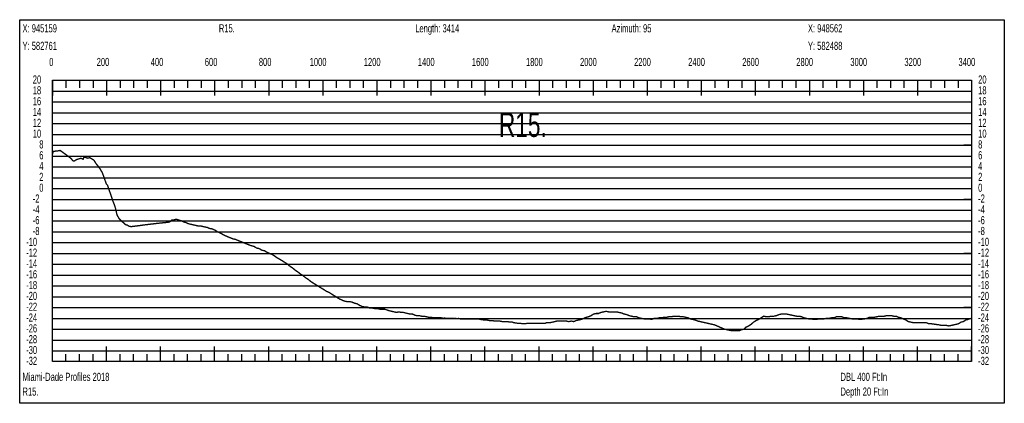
# Model space of a CAD drawing. Header units: inches. Extents: x 471865 to 538526, y 1054316 to 1102451.
# Tile 20 of 131: x 476083 to 479725, y 1077094 to 1078512. Entities that reach past the tile are written whole.
import ezdxf

# ---------------------------------------------------------------- set-up
doc = ezdxf.new("R2010")
doc.units = ezdxf.units.IN
doc.header["$MEASUREMENT"] = 0
for name, color, linetype in [('LABELS', 7, 'Continuous'), ('X_Gr1', 7, 'Continuous'), ('XSECTION', 7, 'Continuous')]:
    doc.layers.add(name, color=color, linetype=linetype)
doc.styles.get("Standard").update_dxf_attribs({"font": 'arial.ttf'})

msp = doc.modelspace()

# ---------------------------------------------------------------- linework, layer by layer
at = {"layer": 'X_Gr1', "color": 6, "linetype": 'Continuous', "lineweight": 18, "true_color": 0xff00ff, "transparency": 33554687, "const_width": 5}
msp.add_lwpolyline([(476203.9, 1078045.4), (476203.9, 1078045.4), (476203.9, 1078014.7), (476206.8, 1078025.5), (476220.2, 1078026.5), (476232.4, 1078028.8), (476266, 1078004.4), (476272, 1077999.5), (476278.5, 1077992), (476281.6, 1077989.2), (476284.3, 1077989.4), (476292, 1077994.4), (476300.6, 1077997.3), (476309.9, 1077999.9), (476317.2, 1077996.2), (476320.6, 1078003.7), (476325.2, 1078003.6), (476333.4, 1078000), (476341.7, 1078002.1), (476349.8, 1077997.3), (476357.3, 1077992.7), (476365.5, 1077979.6), (476373.2, 1077970.1), (476381.3, 1077958.8), (476389.4, 1077944), (476396.6, 1077923.4), (476403.4, 1077904.6), (476407.7, 1077900.1), (476413.8, 1077881.9), (476422.7, 1077856.5), (476427.2, 1077841.9), (476432.7, 1077828.5), (476437.7, 1077812.8), (476442.6, 1077790.6), (476446.6, 1077783.5), (476451.5, 1077775.2), (476456.7, 1077770.9), (476461.9, 1077765.1), (476468, 1077760.8), (476474.7, 1077753.9), (476480.2, 1077753.3), (476485.3, 1077749.3), (476490.3, 1077748), (476495.6, 1077747.1), (476503.7, 1077748.2), (476510, 1077749), (476516.4, 1077749.8), (476522.7, 1077750.6), (476529, 1077751.4), (476535.3, 1077752.3), (476541.6, 1077753.1), (476547.9, 1077754), (476554.3, 1077754.7), (476560.6, 1077755.4), (476566.9, 1077756.2), (476573.2, 1077756.9), (476579.5, 1077757.7), (476585.8, 1077758.4), (476592, 1077759.2), (476598.4, 1077759.8), (476604.7, 1077760.5), (476611.1, 1077761.1), (476617.4, 1077761.8), (476623.7, 1077762.4), (476630.1, 1077763.2), (476637, 1077764), (476641.7, 1077768), (476646.4, 1077772), (476650.7, 1077772), (476652.8, 1077772), (476659.4, 1077774), (476664.2, 1077774), (476669.9, 1077772), (476676.1, 1077770), (476682.8, 1077768), (476690.2, 1077764), (476698.2, 1077762), (476706.6, 1077758), (476714.9, 1077756), (476723.5, 1077754), (476732, 1077752), (476740.8, 1077750), (476749.8, 1077750), (476758.4, 1077748), (476767.5, 1077746), (476776.9, 1077744), (476786.3, 1077740), (476791.3, 1077740), (476805.5, 1077734), (476814.5, 1077728), (476823.4, 1077724), (476842, 1077714), (476851.7, 1077710), (476861.5, 1077706), (476871.1, 1077702), (476880.7, 1077700), (476900.1, 1077692), (476910.2, 1077688), (476920.2, 1077684), (476930, 1077680), (476934.9, 1077678), (476949.2, 1077674), (476959.1, 1077668), (476968.7, 1077666), (476978.2, 1077660), (476988.2, 1077658), (476997.7, 1077652), (477007.3, 1077648), (477017, 1077644), (477026.6, 1077638), (477031.5, 1077634), (477045.6, 1077626), (477055.3, 1077620), (477064.7, 1077614), (477073.9, 1077608), (477083.2, 1077600), (477092.6, 1077594), (477101.9, 1077586), (477111.3, 1077580), (477121.1, 1077572), (477131, 1077566), (477140.5, 1077558), (477150.2, 1077552), (477159.8, 1077544), (477169.3, 1077538), (477178.9, 1077532), (477188.5, 1077526), (477198.5, 1077520), (477208.3, 1077514), (477217.7, 1077508), (477227.1, 1077504), (477236.4, 1077498), (477246, 1077492), (477255.6, 1077486), (477265.1, 1077480), (477274.1, 1077476), (477283.3, 1077472), (477293.3, 1077470), (477302.8, 1077470), (477312.3, 1077468), (477321.8, 1077464), (477330.8, 1077462), (477340.2, 1077456), (477349.4, 1077452), (477358.7, 1077450), (477368.1, 1077450), (477377.6, 1077446), (477387.2, 1077446), (477396.7, 1077444), (477406.1, 1077444), (477415.1, 1077442), (477423.9, 1077442), (477433, 1077442), (477450.5, 1077436), (477459.3, 1077434), (477468, 1077432), (477476.8, 1077430), (477485.3, 1077432), (477493.4, 1077430), (477501.7, 1077430), (477509.7, 1077428), (477517.9, 1077426), (477526.6, 1077424), (477535.4, 1077424), (477543.8, 1077420), (477552.1, 1077418), (477560.8, 1077418), (477569.6, 1077416), (477578.2, 1077416), (477587, 1077414), (477595.9, 1077412), (477605.4, 1077412), (477614.7, 1077410), (477623.7, 1077410), (477632.5, 1077410), (477641.4, 1077410), (477647.3, 1077409.5), (477650.5, 1077408), (477653.6, 1077409.1), (477659.7, 1077408), (477659.8, 1077408.6), (477666.1, 1077408.2), (477668.9, 1077408), (477672.4, 1077408), (477678.2, 1077408), (477678.7, 1077407.8), (477685.1, 1077407.5), (477687.4, 1077408), (477691.4, 1077407.3), (477696.5, 1077408), (477697.8, 1077407.1), (477704, 1077406.8), (477705.9, 1077408), (477710.3, 1077406.4), (477715.3, 1077406), (477724.4, 1077406), (477733.6, 1077406), (477743.1, 1077406), (477752.8, 1077406), (477762.4, 1077406), (477772.1, 1077406), (477781.7, 1077406), (477786.5, 1077404), (477800.7, 1077402), (477810.3, 1077402), (477820.3, 1077400), (477830.3, 1077400), (477840, 1077398), (477849.2, 1077398), (477858.4, 1077398), (477867.9, 1077396), (477877.3, 1077396), (477886.8, 1077396), (477896.3, 1077394), (477905.6, 1077394), (477910.3, 1077392), (477924.1, 1077390), (477933.7, 1077390), (477943, 1077388), (477952.3, 1077388), (477961.6, 1077390), (477971.1, 1077390), (477980.7, 1077390), (477990.1, 1077390), (477999.5, 1077390), (478008.6, 1077390), (478017.8, 1077390), (478027, 1077390), (478031.5, 1077392), (478044.5, 1077392), (478053.4, 1077394), (478061.7, 1077396), (478070.2, 1077398), (478079.1, 1077398), (478087.9, 1077398), (478096.6, 1077398), (478105.1, 1077398), (478114, 1077396), (478123.1, 1077398), (478132.2, 1077396), (478141.6, 1077400), (478150.9, 1077402), (478160.2, 1077404), (478178.6, 1077412), (478187.6, 1077414), (478196.5, 1077418), (478205.9, 1077424), (478215.1, 1077426), (478224.2, 1077426), (478233.3, 1077430), (478242.6, 1077432), (478252.1, 1077434), (478261.7, 1077432), (478271.2, 1077432), (478280.5, 1077432), (478289.8, 1077432), (478299.4, 1077430), (478309, 1077428), (478318.5, 1077424), (478328.2, 1077422), (478337.4, 1077418), (478346.2, 1077416), (478355.3, 1077414), (478364.6, 1077414), (478373.9, 1077410), (478383.2, 1077408), (478392.6, 1077406), (478397.2, 1077406), (478411.1, 1077406), (478420.5, 1077404), (478429.7, 1077408), (478439.1, 1077408), (478448.8, 1077410), (478458.1, 1077410), (478466.8, 1077412), (478475.7, 1077412), (478484.7, 1077414), (478493.4, 1077414), (478502.5, 1077416), (478511.5, 1077416), (478520.2, 1077416), (478529.1, 1077414), (478537.6, 1077414), (478546.2, 1077412), (478555.1, 1077410), (478564, 1077406), (478572.9, 1077404), (478581.7, 1077402), (478590.9, 1077398), (478600.2, 1077396), (478608.9, 1077394), (478618.1, 1077392), (478626.9, 1077390), (478635.4, 1077388), (478644.2, 1077386), (478653.2, 1077384), (478662.4, 1077380), (478671.7, 1077376), (478680.8, 1077372), (478690, 1077368), (478699.4, 1077366), (478708.8, 1077364), (478718.2, 1077362), (478727.2, 1077362), (478735.7, 1077362), (478744.2, 1077362), (478752.7, 1077366), (478761.4, 1077368), (478770.5, 1077376), (478779.5, 1077380), (478788.5, 1077386), (478797.6, 1077394), (478806.9, 1077400), (478816.3, 1077404), (478825.5, 1077410), (478834.8, 1077416), (478844.3, 1077414), (478853.7, 1077414), (478863.1, 1077416), (478872.7, 1077416), (478882, 1077418), (478891.5, 1077422), (478900.8, 1077424), (478910.3, 1077424), (478919.7, 1077424), (478928.7, 1077422), (478937.8, 1077420), (478947.2, 1077418), (478956.6, 1077416), (478965.7, 1077416), (478974.9, 1077414), (478984.1, 1077410), (478992.9, 1077408), (479002, 1077406), (479011, 1077406), (479020, 1077404), (479029.6, 1077404), (479039.2, 1077406), (479048.8, 1077406), (479058.1, 1077406), (479067.2, 1077408), (479076.5, 1077408), (479085.8, 1077410), (479095.1, 1077410), (479104.5, 1077414), (479114.1, 1077414), (479123.6, 1077414), (479133.2, 1077410), (479142.8, 1077410), (479152.1, 1077408), (479161.5, 1077406), (479171.2, 1077406), (479180.6, 1077406), (479190.1, 1077404), (479207.8, 1077406), (479216.9, 1077408), (479225.9, 1077412), (479235.2, 1077412), (479244.5, 1077412), (479253.5, 1077414), (479263, 1077416), (479272, 1077416), (479281.1, 1077416), (479289.9, 1077418), (479307.2, 1077418), (479315.9, 1077416), (479324.9, 1077416), (479333.8, 1077412), (479342.6, 1077410), (479351.8, 1077406), (479360.8, 1077402), (479370.2, 1077396), (479379.6, 1077394), (479389.2, 1077392), (479399.1, 1077392), (479408.5, 1077392), (479418.1, 1077392), (479427.6, 1077392), (479436.6, 1077392), (479446.1, 1077388), (479455.7, 1077388), (479483.9, 1077384), (479492.9, 1077382), (479511, 1077382), (479520.1, 1077380), (479529.2, 1077382), (479538.3, 1077384), (479547.1, 1077386), (479555.8, 1077388), (479564.6, 1077394), (479573.6, 1077396), (479582.4, 1077402), (479590.9, 1077404), (479599.9, 1077408)], dxfattribs=at)
at = {"layer": 'XSECTION', "color": 18, "linetype": 'Continuous', "true_color": 0x000000}
for points in [[(476082.7, 1078512), (479725.1, 1078512), (479725.1, 1077094), (476082.7, 1077094), (476082.7, 1078512)], [(476203.9, 1078288), (479603.9, 1078288), (479603.9, 1077248), (476203.9, 1077248), (476203.9, 1078288)], [(476203.9, 1078288), (476203.9, 1078231.6)], [(476203.9, 1078288), (476203.9, 1078231.6)], [(476203.9, 1078288), (476203.9, 1078260)], [(476203.9, 1078288), (476203.9, 1078260)], [(476253.9, 1078288), (476253.9, 1078260)], [(476303.9, 1078288), (476303.9, 1078260)], [(476353.9, 1078288), (476353.9, 1078260)], [(476403.9, 1078288), (476403.9, 1078231.6)], [(476403.9, 1078288), (476403.9, 1078260)], [(476453.9, 1078288), (476453.9, 1078260)], [(476503.9, 1078288), (476503.9, 1078260)], [(476553.9, 1078288), (476553.9, 1078260)], [(476603.9, 1078288), (476603.9, 1078231.6)], [(476603.9, 1078288), (476603.9, 1078260)], [(476653.9, 1078288), (476653.9, 1078260)], [(476703.9, 1078288), (476703.9, 1078260)], [(476753.9, 1078288), (476753.9, 1078260)], [(476803.9, 1078288), (476803.9, 1078231.6)], [(476803.9, 1078288), (476803.9, 1078260)], [(476853.9, 1078288), (476853.9, 1078260)], [(476903.9, 1078288), (476903.9, 1078260)], [(476953.9, 1078288), (476953.9, 1078260)], [(477003.9, 1078288), (477003.9, 1078231.6)], [(477003.9, 1078288), (477003.9, 1078260)], [(477053.9, 1078288), (477053.9, 1078260)], [(477103.9, 1078288), (477103.9, 1078260)], [(477153.9, 1078288), (477153.9, 1078260)], [(477203.9, 1078288), (477203.9, 1078231.6)], [(477203.9, 1078288), (477203.9, 1078260)], [(477253.9, 1078288), (477253.9, 1078260)], [(477303.9, 1078288), (477303.9, 1078260)], [(477353.9, 1078288), (477353.9, 1078260)], [(477403.9, 1078288), (477403.9, 1078231.6)], [(477403.9, 1078288), (477403.9, 1078260)], [(477453.9, 1078288), (477453.9, 1078260)], [(477503.9, 1078288), (477503.9, 1078260)], [(477553.9, 1078288), (477553.9, 1078260)], [(477603.9, 1078288), (477603.9, 1078231.6)], [(477603.9, 1078288), (477603.9, 1078260)], [(477653.9, 1078288), (477653.9, 1078260)], [(477703.9, 1078288), (477703.9, 1078260)], [(477753.9, 1078288), (477753.9, 1078260)], [(477803.9, 1078288), (477803.9, 1078231.6)], [(477803.9, 1078288), (477803.9, 1078260)], [(477853.9, 1078288), (477853.9, 1078260)], [(477903.9, 1078288), (477903.9, 1078260)], [(477953.9, 1078288), (477953.9, 1078260)], [(478003.9, 1078288), (478003.9, 1078231.6)], [(478003.9, 1078288), (478003.9, 1078260)], [(478053.9, 1078288), (478053.9, 1078260)], [(478103.9, 1078288), (478103.9, 1078260)], [(478153.9, 1078288), (478153.9, 1078260)], [(478203.9, 1078288), (478203.9, 1078231.6)], [(478203.9, 1078288), (478203.9, 1078260)], [(478253.9, 1078288), (478253.9, 1078260)], [(478303.9, 1078288), (478303.9, 1078260)], [(478353.9, 1078288), (478353.9, 1078260)], [(478403.9, 1078288), (478403.9, 1078231.6)], [(478403.9, 1078288), (478403.9, 1078260)], [(478453.9, 1078288), (478453.9, 1078260)], [(478503.9, 1078288), (478503.9, 1078260)], [(478553.9, 1078288), (478553.9, 1078260)], [(478603.9, 1078288), (478603.9, 1078231.6)], [(478603.9, 1078288), (478603.9, 1078260)], [(478653.9, 1078288), (478653.9, 1078260)], [(478703.9, 1078288), (478703.9, 1078260)], [(478753.9, 1078288), (478753.9, 1078260)], [(478803.9, 1078288), (478803.9, 1078231.6)], [(478803.9, 1078288), (478803.9, 1078260)], [(478853.9, 1078288), (478853.9, 1078260)], [(478903.9, 1078288), (478903.9, 1078260)], [(478953.9, 1078288), (478953.9, 1078260)], [(479003.9, 1078288), (479003.9, 1078231.6)], [(479003.9, 1078288), (479003.9, 1078260)], [(479053.9, 1078288), (479053.9, 1078260)], [(479103.9, 1078288), (479103.9, 1078260)], [(479153.9, 1078288), (479153.9, 1078260)], [(479203.9, 1078288), (479203.9, 1078231.6)], [(479203.9, 1078288), (479203.9, 1078260)], [(479253.9, 1078288), (479253.9, 1078260)], [(479303.9, 1078288), (479303.9, 1078260)], [(479353.9, 1078288), (479353.9, 1078260)], [(479403.9, 1078288), (479403.9, 1078231.6)], [(479403.9, 1078288), (479403.9, 1078260)], [(479453.9, 1078288), (479453.9, 1078260)], [(479503.9, 1078288), (479503.9, 1078260)], [(479553.9, 1078288), (479553.9, 1078260)], [(479603.9, 1078288), (479603.9, 1078231.6)], [(479603.9, 1078288), (479603.9, 1078260)], [(476203.9, 1078048), (476231.9, 1078048)], [(479603.9, 1078048), (479575.9, 1078048)], [(476203.9, 1077848), (476231.9, 1077848)], [(479603.9, 1077848), (479575.9, 1077848)], [(476203.9, 1077648), (476231.9, 1077648)], [(479603.9, 1077648), (479575.9, 1077648)], [(476203.9, 1077448), (476231.9, 1077448)], [(479603.9, 1077448), (479575.9, 1077448)], [(476203.9, 1077248), (476203.9, 1077304.4)], [(476203.9, 1077248), (476203.9, 1077304.4)], [(476403.9, 1077248), (476403.9, 1077304.4)], [(476603.9, 1077248), (476603.9, 1077304.4)], [(476803.9, 1077248), (476803.9, 1077304.4)], [(477003.9, 1077248), (477003.9, 1077304.4)], [(477203.9, 1077248), (477203.9, 1077304.4)], [(477403.9, 1077248), (477403.9, 1077304.4)], [(477603.9, 1077248), (477603.9, 1077304.4)], [(477803.9, 1077248), (477803.9, 1077304.4)], [(478003.9, 1077248), (478003.9, 1077304.4)], [(478203.9, 1077248), (478203.9, 1077304.4)], [(478403.9, 1077248), (478403.9, 1077304.4)], [(478603.9, 1077248), (478603.9, 1077304.4)], [(478803.9, 1077248), (478803.9, 1077304.4)], [(479003.9, 1077248), (479003.9, 1077304.4)], [(479203.9, 1077248), (479203.9, 1077304.4)], [(479403.9, 1077248), (479403.9, 1077304.4)], [(479603.9, 1077248), (479603.9, 1077304.4)], [(476203.9, 1077248), (476203.9, 1077276)], [(476203.9, 1077248), (476203.9, 1077276)], [(476253.9, 1077248), (476253.9, 1077276)], [(476303.9, 1077248), (476303.9, 1077276)], [(476353.9, 1077248), (476353.9, 1077276)], [(476403.9, 1077248), (476403.9, 1077276)], [(476453.9, 1077248), (476453.9, 1077276)], [(476503.9, 1077248), (476503.9, 1077276)], [(476553.9, 1077248), (476553.9, 1077276)], [(476603.9, 1077248), (476603.9, 1077276)], [(476653.9, 1077248), (476653.9, 1077276)], [(476703.9, 1077248), (476703.9, 1077276)], [(476753.9, 1077248), (476753.9, 1077276)], [(476803.9, 1077248), (476803.9, 1077276)], [(476853.9, 1077248), (476853.9, 1077276)], [(476903.9, 1077248), (476903.9, 1077276)], [(476953.9, 1077248), (476953.9, 1077276)], [(477003.9, 1077248), (477003.9, 1077276)], [(477053.9, 1077248), (477053.9, 1077276)], [(477103.9, 1077248), (477103.9, 1077276)], [(477153.9, 1077248), (477153.9, 1077276)], [(477203.9, 1077248), (477203.9, 1077276)], [(477253.9, 1077248), (477253.9, 1077276)], [(477303.9, 1077248), (477303.9, 1077276)], [(477353.9, 1077248), (477353.9, 1077276)], [(477403.9, 1077248), (477403.9, 1077276)], [(477453.9, 1077248), (477453.9, 1077276)], [(477503.9, 1077248), (477503.9, 1077276)], [(477553.9, 1077248), (477553.9, 1077276)], [(477603.9, 1077248), (477603.9, 1077276)], [(477653.9, 1077248), (477653.9, 1077276)], [(477703.9, 1077248), (477703.9, 1077276)], [(477753.9, 1077248), (477753.9, 1077276)], [(477803.9, 1077248), (477803.9, 1077276)], [(477853.9, 1077248), (477853.9, 1077276)], [(477903.9, 1077248), (477903.9, 1077276)], [(477953.9, 1077248), (477953.9, 1077276)], [(478003.9, 1077248), (478003.9, 1077276)], [(478053.9, 1077248), (478053.9, 1077276)], [(478103.9, 1077248), (478103.9, 1077276)], [(478153.9, 1077248), (478153.9, 1077276)], [(478203.9, 1077248), (478203.9, 1077276)], [(478253.9, 1077248), (478253.9, 1077276)], [(478303.9, 1077248), (478303.9, 1077276)], [(478353.9, 1077248), (478353.9, 1077276)], [(478403.9, 1077248), (478403.9, 1077276)], [(478453.9, 1077248), (478453.9, 1077276)], [(478503.9, 1077248), (478503.9, 1077276)], [(478553.9, 1077248), (478553.9, 1077276)], [(478603.9, 1077248), (478603.9, 1077276)], [(478653.9, 1077248), (478653.9, 1077276)], [(478703.9, 1077248), (478703.9, 1077276)], [(478753.9, 1077248), (478753.9, 1077276)], [(478803.9, 1077248), (478803.9, 1077276)], [(478853.9, 1077248), (478853.9, 1077276)], [(478903.9, 1077248), (478903.9, 1077276)], [(478953.9, 1077248), (478953.9, 1077276)], [(479003.9, 1077248), (479003.9, 1077276)], [(479053.9, 1077248), (479053.9, 1077276)], [(479103.9, 1077248), (479103.9, 1077276)], [(479153.9, 1077248), (479153.9, 1077276)], [(479203.9, 1077248), (479203.9, 1077276)], [(479253.9, 1077248), (479253.9, 1077276)], [(479303.9, 1077248), (479303.9, 1077276)], [(479353.9, 1077248), (479353.9, 1077276)], [(479403.9, 1077248), (479403.9, 1077276)], [(479453.9, 1077248), (479453.9, 1077276)], [(479503.9, 1077248), (479503.9, 1077276)], [(479553.9, 1077248), (479553.9, 1077276)], [(479603.9, 1077248), (479603.9, 1077276)]]:
    msp.add_lwpolyline(points, dxfattribs=at)
at = {"layer": 'XSECTION', "color": 18, "true_color": 0x000000}
for points in [[(476203.9, 1078248), (479603.9, 1078248)], [(476203.9, 1078208), (479603.9, 1078208)], [(476203.9, 1078168), (479603.9, 1078168)], [(476203.9, 1078128), (479603.9, 1078128)], [(476203.9, 1078088), (479603.9, 1078088)], [(476203.9, 1078048), (479603.9, 1078048)], [(476203.9, 1078008), (479603.9, 1078008)], [(476203.9, 1077968), (479603.9, 1077968)], [(476203.9, 1077928), (479603.9, 1077928)], [(476203.9, 1077888), (479603.9, 1077888)], [(476203.9, 1077848), (479603.9, 1077848)], [(476203.9, 1077808), (479603.9, 1077808)], [(476203.9, 1077768), (479603.9, 1077768)], [(476203.9, 1077728), (479603.9, 1077728)], [(476203.9, 1077688), (479603.9, 1077688)], [(476203.9, 1077648), (479603.9, 1077648)], [(476203.9, 1077608), (479603.9, 1077608)], [(476203.9, 1077568), (479603.9, 1077568)], [(476203.9, 1077528), (479603.9, 1077528)], [(476203.9, 1077488), (479603.9, 1077488)], [(476203.9, 1077448), (479603.9, 1077448)], [(476203.9, 1077408), (479603.9, 1077408)], [(476203.9, 1077368), (479603.9, 1077368)], [(476203.9, 1077328), (479603.9, 1077328)], [(476203.9, 1077288), (479603.9, 1077288)]]:
    msp.add_lwpolyline(points, dxfattribs=at)

# ---------------------------------------------------------------- texts
at = {"layer": 'LABELS', "color": 18, "true_color": 0x000000, "width": 0.666667}
for s, height, p in [('X: 945159', 30, (476093.1, 1078465.2)), ('R15.', 30, (476819.5, 1078465.2)), ('Length: 3414', 30, (477545.9, 1078465.2)), ('Azimuth: 95', 30, (478272.3, 1078465.2)), ('X: 948562', 30, (478998.7, 1078465.2)), ('Y: 582761', 30, (476093.1, 1078400.4)), ('Y: 582488', 30, (478998.7, 1078400.4)), ('0', 30, (476191.9, 1078340.8)), ('0', 30, (476191.9, 1078340.8)), ('200', 30, (476367.5, 1078340.8)), ('400', 30, (476567.5, 1078340.8)), ('600', 30, (476767.5, 1078340.8)), ('800', 30, (476967.5, 1078340.8)), ('1000', 30, (477155.5, 1078340.8)), ('1200', 30, (477355.5, 1078340.8)), ('1400', 30, (477555.5, 1078340.8)), ('1600', 30, (477755.5, 1078340.8)), ('1800', 30, (477955.5, 1078340.8)), ('2000', 30, (478155.5, 1078340.8)), ('2200', 30, (478355.5, 1078340.8)), ('2400', 30, (478555.5, 1078340.8)), ('2600', 30, (478755.5, 1078340.8)), ('2800', 30, (478955.5, 1078340.8)), ('3000', 30, (479155.5, 1078340.8)), ('3200', 30, (479355.5, 1078340.8)), ('3400', 30, (479555.5, 1078340.8)), ('20', 30, (476131.1, 1078276)), ('20', 30, (479628.3, 1078276)), ('18', 30, (476131.1, 1078236)), ('18', 30, (479628.3, 1078236)), ('16', 30, (476131.1, 1078196)), ('16', 30, (479628.3, 1078196)), ('14', 30, (476131.1, 1078156)), ('R15.', 90, (477855.5, 1078078.8)), ('14', 30, (479628.3, 1078156)), ('12', 30, (476131.1, 1078116)), ('12', 30, (479628.3, 1078116)), ('10', 30, (476131.1, 1078076)), ('10', 30, (479628.3, 1078076)), ('8', 30, (476155.1, 1078036)), ('8', 30, (479628.3, 1078036)), ('6', 30, (476155.1, 1077996)), ('6', 30, (479628.3, 1077996)), ('4', 30, (476155.1, 1077956)), ('4', 30, (479628.3, 1077956)), ('2', 30, (476155.1, 1077916)), ('2', 30, (479628.3, 1077916)), ('0', 30, (476155.1, 1077876)), ('0', 30, (479628.3, 1077876)), ('-2', 30, (476131.1, 1077836)), ('-2', 30, (479628.3, 1077836)), ('-4', 30, (476131.1, 1077796)), ('-4', 30, (479628.3, 1077796)), ('-6', 30, (476131.1, 1077756)), ('-6', 30, (479628.3, 1077756)), ('-8', 30, (476131.1, 1077716)), ('-8', 30, (479628.3, 1077716)), ('-10', 30, (476106.7, 1077676)), ('-10', 30, (479628.3, 1077676)), ('-12', 30, (476106.7, 1077636)), ('-12', 30, (479628.3, 1077636)), ('-14', 30, (476106.7, 1077596)), ('-14', 30, (479628.3, 1077596)), ('-16', 30, (476106.7, 1077556)), ('-16', 30, (479628.3, 1077556)), ('-18', 30, (476106.7, 1077516)), ('-18', 30, (479628.3, 1077516)), ('-20', 30, (476106.7, 1077476)), ('-20', 30, (479628.3, 1077476)), ('-22', 30, (476106.7, 1077436)), ('-22', 30, (479628.3, 1077436)), ('-24', 30, (476106.7, 1077396)), ('-24', 30, (479628.3, 1077396)), ('-26', 30, (476106.7, 1077356)), ('-26', 30, (479628.3, 1077356)), ('-28', 30, (476106.7, 1077316)), ('-28', 30, (479628.3, 1077316)), ('-30', 30, (476106.7, 1077276)), ('-30', 30, (479628.3, 1077276)), ('-32', 30, (476106.7, 1077236)), ('-32', 30, (479628.3, 1077236)), ('Miami-Dade Profiles 2018', 30, (476093.1, 1077176.8)), ('DBL 400 Ft:In', 30, (479119.1, 1077176.8)), ('R15.', 30, (476093.1, 1077122.4)), ('Depth 20 Ft:In', 30, (479119.1, 1077122.4))]:
    msp.add_text(s, height=height, dxfattribs=at).set_placement(p)

doc.saveas('drawing.dxf')
